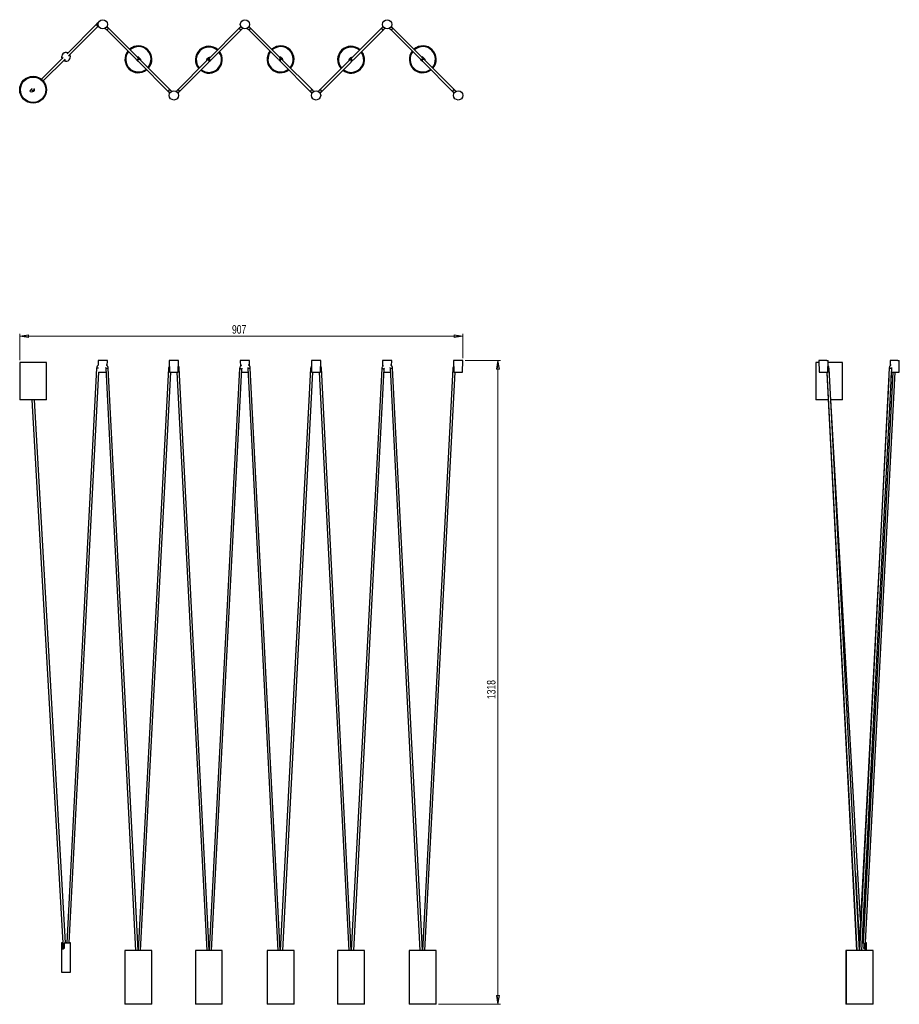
# Model space of a CAD drawing. Header units: millimetres. Extents: x 553 to 913, y 324 to 728.
import ezdxf

# ---------------------------------------------------------------- set-up
doc = ezdxf.new("R2010")
doc.units = ezdxf.units.MM
doc.styles.add('SLDTEXTSTYLE0', font='TXT', dxfattribs={"width": 0.75})
doc.dimstyles.new('SLDDIMSTYLE0', dxfattribs={"dimtxt": 3.5, "dimasz": 3.556, "dimexe": 0, "dimexo": 0.0625, "dimgap": 0.875, "dimtad": 1, "dimdec": 0, "dimlfac": 5, "dimrnd": 1e-09, "dimzin": 12, "dimdsep": 46, "dimtxsty": 'SLDTEXTSTYLE0', "dimblk1": 'CLOSED', "dimblk2": 'CLOSED', "dimsah": 1, "dimcen": 0.09, "dimadec": 0, "dimazin": 3, "dimtfac": 1, "dimtdec": 0, "dimtofl": 0, "dimtmove": 0, "dimatfit": 3, "dimldrblk": 'CLOSED', "dimfxl": 0, "dimfrac": 2, "dimtolj": 1, "dimtzin": 12, "dimarcsym": 0})

# ---------------------------------------------------------------- blocks, each defined once
blk = doc.blocks.new('_Closed')
at = {"color": 0, "linetype": 'ByBlock', "lineweight": -2}
for p, q in [((-1, 0.166667), (0, 0)), ((-1, 0.166667), (-1, -0.166667)), ((0, 0), (-1, -0.166667)), ((0, 0), (-1, 0))]:
    blk.add_line(p, q, dxfattribs=at)
blk = doc.blocks.new('_D')
at = {"color": 7, "linetype": 'Continuous', "lineweight": 0}
for p, q in [((552.61, 588.17), (552.61, 599)), ((552.61, 598), (734.02, 598)), ((734.02, 589), (734.02, 599))]:
    blk.add_line(p, q, dxfattribs=at)
at = {"color": 7, "linetype": 'Continuous', "lineweight": 18, "xscale": 3.556, "yscale": 3.556, "rotation": 180.0000000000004}
blk.add_blockref('_Closed', (552.61, 598, 235.72), dxfattribs=at)
at = {"color": 7, "linetype": 'Continuous', "lineweight": 18, "xscale": 3.556, "yscale": 3.556}
blk.add_blockref('_Closed', (734.02, 598, 235.72), dxfattribs=at)
at = {"color": 7, "linetype": 'Continuous', "lineweight": 18, "insert": (639.5, 602.51), "char_height": 3.5, "attachment_point": 1, "style": 'SLDTEXTSTYLE0'}
blk.add_mtext('907', dxfattribs=at)
blk = doc.blocks.new('_D_1')
at = {"color": 7, "linetype": 'Continuous', "lineweight": 0}
for p, q in [((735.02, 588), (749.38, 588)), ((748.38, 588), (748.38, 324.36)), ((724.1, 324.36), (749.38, 324.36))]:
    blk.add_line(p, q, dxfattribs=at)
at = {"color": 7, "linetype": 'Continuous', "lineweight": 18, "xscale": 3.556, "yscale": 3.556}
for p, rotation in [((748.38, 588, 235.72), 90.00000000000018), ((748.38, 324.36, 235.72), 270.0000000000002)]:
    blk.add_blockref('_Closed', p, dxfattribs=dict(at, rotation=rotation))
at = {"color": 7, "linetype": 'Continuous', "lineweight": 18, "insert": (743.87, 449.35), "char_height": 3.5, "attachment_point": 1, "rotation": 90, "style": 'SLDTEXTSTYLE0'}
blk.add_mtext('1318', dxfattribs=at)

msp = doc.modelspace()

# ---------------------------------------------------------------- linework, layer by layer
at = {"color": 7, "linetype": 'Continuous', "lineweight": 25}
for p, q in [((584.24, 725.91), (571.98, 713.65)), ((584.94, 726.61), (584.24, 725.91)), ((572.6, 712.85), (584.83, 725.08)), ((587.56, 724.07), (587.95, 723.68)), ((587.95, 723.68), (600.22, 711.41)), ((588.66, 724.39), (588.27, 724.78)), ((600.96, 712.09), (588.66, 724.39)), ((642.74, 724.38), (630.26, 711.89)), ((630.99, 711.21), (643.45, 723.67)), ((645.76, 724.07), (646.15, 723.68)), ((646.15, 723.68), (658.42, 711.41)), ((646.86, 724.39), (646.47, 724.78)), ((659.16, 712.09), (646.86, 724.39)), ((700.94, 724.38), (688.46, 711.89)), ((689.19, 711.21), (701.65, 723.67)), ((703.96, 724.07), (704.35, 723.68)), ((704.35, 723.68), (716.62, 711.41)), ((705.06, 724.39), (704.67, 724.78)), ((717.36, 712.09), (705.06, 724.39)), ((572.25, 714.05), (572.25, 714.05)), ((572.25, 714.05), (572.25, 714.05)), ((570.45, 712.12), (561.55, 703.22)), ((562.27, 702.53), (571.16, 711.41)), ((569.91, 711.71), (569.91, 711.71)), ((569.91, 711.71), (569.91, 711.71)), ((570.9, 710.72), (570.9, 710.72)), ((573.24, 713.06), (573.24, 713.06)), ((600.34, 711.33), (600.42, 711.23)), ((600.42, 711.23), (601.03, 710.62)), ((601.86, 711.19), (600.96, 712.09)), ((601.03, 710.62), (601.1, 710.56)), ((601.18, 710.46), (613.64, 698)), ((601.97, 711.57), (601.37, 712.18)), ((614.35, 698.7), (601.86, 711.19)), ((629.36, 710.99), (617.06, 698.69)), ((617.77, 697.99), (630.03, 710.25)), ((629.88, 712.01), (629.27, 711.4)), ((630.26, 711.89), (629.36, 710.99)), ((630.12, 710.37), (630.22, 710.45)), ((630.22, 710.45), (630.83, 711.06)), ((630.83, 711.06), (630.89, 711.13)), ((658.54, 711.33), (658.62, 711.23)), ((658.62, 711.23), (659.23, 710.62)), ((660.06, 711.19), (659.16, 712.09)), ((659.23, 710.62), (659.3, 710.56)), ((659.38, 710.46), (671.84, 698)), ((660.17, 711.57), (659.57, 712.18)), ((672.55, 698.7), (660.06, 711.19)), ((687.56, 710.99), (675.26, 698.69)), ((675.97, 697.99), (688.23, 710.25)), ((688.08, 712.01), (687.47, 711.4)), ((688.46, 711.89), (687.56, 710.99)), ((688.32, 710.37), (688.42, 710.45)), ((688.42, 710.45), (689.03, 711.06)), ((689.03, 711.06), (689.09, 711.13)), ((716.74, 711.33), (716.82, 711.23)), ((716.82, 711.23), (717.43, 710.62)), ((718.26, 711.19), (717.36, 712.09)), ((717.43, 710.62), (717.5, 710.56)), ((717.58, 710.46), (730.04, 698)), ((718.37, 711.57), (717.77, 712.18)), ((730.75, 698.7), (718.26, 711.19)), ((557.74, 699.41), (557.09, 698.76)), ((557.8, 698.05), (558.71, 698.97)), ((617.06, 698.69), (616.65, 698.28)), ((617.36, 697.58), (617.77, 697.99)), ((675.26, 698.69), (674.85, 698.28)), ((675.56, 697.58), (675.97, 697.99)), ((552.61, 587.17), (552.61, 571.97)), ((563.61, 587.17), (552.61, 587.17)), ((563.61, 571.97), (563.61, 587.17)), ((584.1, 584.87), (571.84, 349.46)), ((584.72, 587.99), (584.76, 586.06)), ((588.52, 587.99), (584.72, 587.99)), ((587.81, 584.94), (587.81, 584.93)), ((587.81, 584.93), (600.05, 346.36)), ((588.47, 585.86), (588.52, 587.99)), ((601.05, 346.37), (588.81, 584.96)), ((613.82, 588), (613.92, 583.2)), ((617.62, 588), (613.82, 588)), ((617.52, 583.2), (617.62, 588)), ((630.16, 346.34), (617.91, 584.94)), ((642.92, 587.99), (642.97, 585.6)), ((646.72, 587.99), (642.92, 587.99)), ((646.01, 584.94), (646.01, 584.93)), ((646.01, 584.93), (658.25, 346.36)), ((646.67, 585.86), (646.72, 587.99)), ((659.25, 346.37), (647.01, 584.96)), ((672.02, 588), (672.12, 583.2)), ((675.82, 588), (672.02, 588)), ((675.72, 583.2), (675.82, 588)), ((688.36, 346.34), (676.11, 584.94)), ((701.12, 587.99), (701.17, 585.6)), ((704.92, 587.99), (701.12, 587.99)), ((704.21, 584.94), (704.21, 584.93)), ((704.21, 584.93), (716.45, 346.36)), ((704.87, 585.86), (704.92, 587.99)), ((717.45, 346.37), (705.21, 584.96)), ((730.22, 588), (730.32, 583.2)), ((734.02, 588), (730.22, 588)), ((733.92, 583.2), (734.02, 588)), ((878.47, 587.17), (878.47, 571.97)), ((879.78, 587.17), (878.47, 587.17)), ((879.77, 588), (879.87, 583.2)), ((883.01, 588), (879.77, 588)), ((883.01, 588), (883.57, 588)), ((883.47, 583.2), (883.57, 588)), ((887.15, 587.17), (883.55, 587.17)), ((883.99, 582.89), (883.88, 584.94)), ((889.47, 587.17), (887.15, 587.17)), ((889.47, 571.97), (889.47, 587.17)), ((908.58, 584.96), (896.33, 346.37)), ((897.33, 346.36), (909.58, 584.93)), ((908.86, 587.99), (908.91, 585.85)), ((912.11, 587.99), (908.86, 587.99)), ((909.58, 584.93), (909.58, 584.94)), ((912.11, 587.99), (912.66, 587.99)), ((912.56, 583.19), (912.66, 587.99)), ((572.84, 349.46), (585.01, 583.19)), ((584.91, 583.19), (587.9, 583.19)), ((613.49, 584.72), (601.05, 346.36)), ((602.06, 346.36), (614.42, 583.2)), ((613.92, 583.2), (617.52, 583.2)), ((617, 583.2), (629.16, 346.34)), ((642.6, 584.7), (630.16, 346.36)), ((631.16, 346.34), (643.6, 584.59)), ((643.52, 583.19), (646.1, 583.19)), ((671.69, 584.72), (659.25, 346.36)), ((660.26, 346.36), (672.62, 583.2)), ((672.12, 583.2), (675.72, 583.2)), ((675.2, 583.2), (687.36, 346.34)), ((700.8, 584.7), (688.36, 346.36)), ((689.36, 346.34), (701.8, 584.59)), ((701.72, 583.19), (704.3, 583.19)), ((729.89, 584.72), (717.45, 346.36)), ((718.46, 346.36), (730.82, 583.2)), ((730.32, 583.2), (733.92, 583.2)), ((879.87, 583.2), (882.94, 583.2)), ((882.94, 583.2), (883.47, 583.2)), ((882.97, 583.2), (895.33, 346.36)), ((882.99, 582.83), (895.13, 346.36)), ((896.33, 346.36), (883.89, 584.72)), ((910.01, 583.19), (897.84, 349.46)), ((898.72, 347.13), (911.01, 583.19)), ((909.36, 580.63), (909.49, 583.19)), ((909.49, 583.19), (912.04, 583.19)), ((912.04, 583.19), (912.56, 583.19)), ((908.36, 580.68), (896.23, 348.3)), ((563.61, 571.97), (552.61, 571.97)), ((557.62, 571.97), (570.44, 347.13)), ((571.31, 349.46), (558.62, 571.97)), ((883.55, 571.97), (878.47, 571.97)), ((887.15, 571.97), (884.55, 571.97)), ((896.78, 358.79), (884.63, 571.97)), ((889.47, 571.97), (887.15, 571.97)), ((894.67, 378.15), (896.3, 349.61)), ((569.77, 349.46), (569.77, 337.46)), ((569.91, 349.37), (569.91, 349.46)), ((569.91, 349.37), (569.91, 347.66)), ((570.9, 349.46), (570.9, 349.37)), ((570.9, 347.66), (570.9, 349.37)), ((573.37, 337.46), (573.37, 349.46)), ((896.17, 349.46), (896.29, 349.46)), ((896.29, 349.46), (896.17, 349.46)), ((898.1, 349.37), (898.11, 349.46)), ((898.1, 349.37), (898.11, 347.66)), ((899.09, 349.46), (899.09, 349.37)), ((899.1, 347.66), (899.09, 349.37)), ((899.23, 346.36), (899.23, 349.46)), ((595.7, 346.36), (595.7, 324.36)), ((606.7, 346.36), (595.7, 346.36)), ((606.7, 324.36), (606.7, 346.36)), ((624.55, 346.34), (624.55, 324.34)), ((626.16, 346.34), (624.55, 346.34)), ((635.55, 346.34), (626.16, 346.34)), ((635.55, 324.34), (635.55, 346.34)), ((653.9, 346.36), (653.9, 324.36)), ((664.9, 346.36), (653.9, 346.36)), ((664.9, 324.36), (664.9, 346.36)), ((682.75, 346.34), (682.75, 324.34)), ((684.36, 346.34), (682.75, 346.34)), ((693.75, 346.34), (684.36, 346.34)), ((693.75, 324.34), (693.75, 346.34)), ((712.1, 346.36), (712.1, 324.36)), ((723.1, 346.36), (712.1, 346.36)), ((723.1, 324.36), (723.1, 346.36)), ((890.77, 346.34), (890.77, 324.34)), ((890.94, 346.34), (890.77, 346.34)), ((890.94, 346.36), (890.94, 324.36)), ((901.94, 346.36), (890.94, 346.36)), ((901.94, 324.36), (901.94, 346.36)), ((606.7, 324.36), (595.7, 324.36)), ((626.16, 324.34), (624.55, 324.34)), ((635.55, 324.34), (626.16, 324.34)), ((664.9, 324.36), (653.9, 324.36)), ((684.36, 324.34), (682.75, 324.34)), ((693.75, 324.34), (684.36, 324.34)), ((723.1, 324.36), (712.1, 324.36)), ((901.77, 324.34), (890.77, 324.34)), ((901.94, 324.36), (890.94, 324.36)), ((901.77, 324.34), (901.77, 324.36))]:
    msp.add_line(p, q, dxfattribs=at)
at = {"color": 8, "linetype": 'Continuous', "lineweight": 25}
for p, q in [((569.91, 347.66), (570.41, 347.66)), ((898.75, 347.66), (899.1, 347.66))]:
    msp.add_line(p, q, dxfattribs=at)
at = {"color": 7, "linetype": 'Continuous', "lineweight": 25, "flags": 128}
for points in [[(558.37, 699.47), (558.46, 699.42), (558.6, 699.27)], [(570.3, 349.46), (570.17, 349.46), (569.97, 349.46), (569.83, 349.46), (569.78, 349.46), (569.8, 349.46), (569.91, 349.46)], [(570.9, 349.46), (571.26, 349.46), (571.65, 349.46), (572.02, 349.46), (572.38, 349.46), (572.7, 349.46), (572.98, 349.46), (573.18, 349.46), (573.32, 349.46), (573.37, 349.46), (573.35, 349.46), (573.24, 349.46)], [(571.84, 349.46), (571.5, 349.46), (571.31, 349.46)], [(897.49, 349.46), (897.74, 349.46), (898.11, 349.46)], [(897.84, 349.46), (897.5, 349.46), (897.49, 349.46)], [(899.09, 349.46), (899.2, 349.46), (899.23, 349.46), (899.17, 349.46), (899.04, 349.46), (898.84, 349.46)], [(569.77, 337.46), (569.78, 337.46), (569.84, 337.46), (569.97, 337.46), (570.18, 337.46), (570.43, 337.46), (570.74, 337.46), (571.08, 337.46), (571.43, 337.46), (571.8, 337.46), (572.15, 337.46), (572.48, 337.46), (572.78, 337.46), (573.02, 337.46), (573.21, 337.46), (573.32, 337.46), (573.37, 337.46), (573.37, 337.46)]]:
    msp.add_lwpolyline(points, dxfattribs=at)
at = {"color": 8, "linetype": 'Continuous', "lineweight": 25, "flags": 128}
for points in [[(587.95, 584.94), (587.85, 584.94), (587.81, 584.94), (587.81, 584.94)], [(617.77, 584.93), (617.6, 584.93), (617.55, 584.93)], [(646.15, 584.94), (646.05, 584.94), (646.01, 584.94), (646.01, 584.94)], [(675.97, 584.93), (675.8, 584.93), (675.75, 584.93)], [(704.35, 584.94), (704.25, 584.94), (704.21, 584.94), (704.21, 584.94)], [(909.58, 584.94), (909.58, 584.94), (909.54, 584.94), (909.43, 584.94)]]:
    msp.add_lwpolyline(points, dxfattribs=at)
at = {"color": 7, "linetype": 'Continuous', "lineweight": 25}
for centre, radius in [((586.62, 725.72), 1.9), ((644.82, 725.72), 1.9), ((703.02, 725.72), 1.9), ((558.11, 698.93), 5.5), ((558.11, 698.93), 5.2), ((557.44, 698.4), 0.5), ((615.72, 696.62), 1.9), ((673.92, 696.62), 1.9), ((732.12, 696.62), 1.9)]:
    msp.add_circle(centre, radius, dxfattribs=at)
at = {"color": 8, "linetype": 'Continuous', "lineweight": 25}
for centre, radius, start, end in [((584.6, 725.56), 0.5, 135.1463, 296.244), ((584.39, 580.7), 4.18, 83.2598, 93.9459)]:
    msp.add_arc(centre, radius, start, end, dxfattribs=at)
at = {"color": 7, "linetype": 'Continuous', "lineweight": 25}
for centre, radius, start, end in [((571.57, 712.39), 1.8, 67.8514, 202.1486), ((571.57, 712.39), 1.8, 64.4705, 205.5295), ((601.2, 711.4), 5.5, 142.0898, 307.9102), ((601.2, 711.4), 5.2, 142.5011, 307.4989), ((601.2, 711.4), 5.18, 142.5302, 225), ((601.2, 711.4), 5.5, 318.3476, 131.6524), ((601.2, 711.4), 5.2, 318.541, 131.459), ((601.2, 711.4), 5.18, 318.5547, 131.4453), ((630.05, 711.23), 5.5, 48.3476, 221.6524), ((630.05, 711.23), 5.2, 48.541, 221.459), ((630.05, 711.23), 5.18, 48.5547, 221.4453), ((630.05, 711.23), 5.5, 232.0898, 37.9102), ((630.05, 711.23), 5.2, 232.5011, 37.4989), ((630.05, 711.23), 5.18, 315, 37.4698), ((659.4, 711.4), 5.5, 142.0898, 307.9102), ((659.4, 711.4), 5.2, 142.5011, 307.4989), ((659.4, 711.4), 5.18, 142.5302, 225), ((659.4, 711.4), 5.5, 318.3476, 131.6524), ((659.4, 711.4), 5.2, 318.541, 131.459), ((659.4, 711.4), 5.18, 318.5547, 131.4453), ((688.25, 711.23), 5.5, 48.3476, 221.6524), ((688.25, 711.23), 5.2, 48.541, 221.459), ((688.25, 711.23), 5.18, 48.5547, 221.4453), ((688.25, 711.23), 5.5, 232.0898, 37.9102), ((688.25, 711.23), 5.2, 232.5011, 37.4989), ((688.25, 711.23), 5.18, 315, 37.4698), ((717.6, 711.4), 5.5, 142.0898, 307.9102), ((717.6, 711.4), 5.2, 142.5011, 307.4989), ((717.6, 711.4), 5.18, 142.5302, 225), ((717.6, 711.4), 5.5, 318.3476, 131.6524), ((717.6, 711.4), 5.2, 318.541, 131.459), ((717.6, 711.4), 5.18, 318.5547, 131.4453), ((571.57, 712.39), 1.8, 247.8514, 22.1486), ((600.89, 711.7), 0.67, 45, 106.3572), ((601.51, 710.84), 0.5, 135, 211.9163), ((601.51, 710.84), 0.5, 45, 135), ((601.5, 711.09), 0.67, 343.6428, 45), ((629.74, 710.92), 0.67, 135, 196.3572), ((630.35, 711.53), 0.67, 73.6428, 135), ((630.61, 711.54), 0.5, 135, 225), ((630.61, 711.54), 0.5, 225, 301.9173), ((659.09, 711.7), 0.67, 45, 106.3572), ((659.71, 710.84), 0.5, 135, 211.9164), ((659.71, 710.84), 0.5, 45, 135), ((659.7, 711.09), 0.67, 343.6428, 45), ((687.94, 710.92), 0.67, 135, 196.3572), ((688.55, 711.53), 0.67, 73.6428, 135), ((688.81, 711.54), 0.5, 135, 225), ((688.81, 711.54), 0.5, 225, 301.9196), ((717.29, 711.7), 0.67, 45, 106.3572), ((717.91, 710.84), 0.5, 135, 211.917), ((717.91, 710.84), 0.5, 45, 135), ((717.9, 711.09), 0.67, 343.6428, 45), ((601.2, 711.4), 5.18, 225, 307.4698), ((630.05, 711.23), 5.18, 232.5302, 315), ((659.4, 711.4), 5.18, 225, 307.4698), ((688.25, 711.23), 5.18, 232.5302, 315), ((717.6, 711.4), 5.18, 225, 307.4698), ((558.11, 698.93), 0.6, 266.1618, 35.3266)]:
    msp.add_arc(centre, radius, start, end, dxfattribs=at)
for centre, major_axis, ratio, start_param, end_param in [((600.6, 711.74), (0.354, -0.354), 0.999948, 4.970799, 6.283185), ((600.6, 711.74), (0.354, -0.354), 0.999948, 0, 1.570796), ((629.71, 710.63), (0.354, 0.354), 0.999948, 0, 1.570796), ((629.71, 710.63), (0.354, 0.354), 0.999948, 4.970784, 6.283185), ((658.8, 711.74), (0.354, -0.354), 0.999948, 4.970715, 6.283185), ((658.8, 711.74), (0.354, -0.354), 0.999948, 0, 1.570796), ((687.91, 710.63), (0.354, 0.354), 0.999948, 0, 1.570796), ((687.91, 710.63), (0.354, 0.354), 0.999948, 4.970802, 6.283185), ((717, 711.74), (0.354, -0.354), 0.999948, 4.970802, 6.283185), ((717, 711.74), (0.354, -0.354), 0.999948, 0, 1.570796), ((588.31, 584.94), (0.5, 0.013), 0.025528, 2.355537, 3.14225), ((617.41, 584.93), (0.5, 0.013), 0.025528, 4.998495, 5.49713), ((646.51, 584.94), (0.5, 0.013), 0.025528, 2.355537, 3.14225), ((675.61, 584.93), (0.5, 0.013), 0.025528, 4.998495, 5.49713), ((704.71, 584.94), (0.5, 0.013), 0.025528, 2.355537, 3.14225), ((909.08, 584.94), (0.5, -0.013), 0.025528, 6.282528, 7.069241)]:
    msp.add_ellipse(centre, major_axis=major_axis, ratio=ratio, start_param=start_param, end_param=end_param, dxfattribs=at)
for points, knots in [([(587.95, 723.68), (587.96, 723.68), (588, 723.63), (588.11, 723.57), (588.28, 723.53), (588.45, 723.55), (588.6, 723.62), (588.72, 723.74), (588.8, 723.9), (588.82, 724.07), (588.78, 724.24), (588.71, 724.34), (588.66, 724.39), (588.66, 724.39)], [0, 0, 0, 0, 0.004746, 0.125307, 0.232797, 0.340231, 0.447617, 0.554971, 0.662314, 0.769667, 0.877052, 0.995254, 1, 1, 1, 1]), ([(642.74, 724.38), (642.74, 724.38), (642.7, 724.33), (642.64, 724.24), (642.59, 724.08), (642.6, 723.9), (642.67, 723.75), (642.79, 723.62), (642.94, 723.54), (643.11, 723.52), (643.27, 723.55), (643.39, 723.61), (643.44, 723.66), (643.45, 723.67), (643.45, 723.67)], [0, 0, 0, 0, 0.003418, 0.111115, 0.218816, 0.326393, 0.433718, 0.540812, 0.647796, 0.754841, 0.862353, 0.96986, 0.996582, 1, 1, 1, 1]), ([(643.19, 724.82), (643.12, 724.76), (642.98, 724.61), (642.81, 724.45), (642.76, 724.4), (642.74, 724.37)], [0, 0, 0, 0, 0.288552, 0.644154, 1, 1, 1, 1]), ([(643.44, 723.66), (643.47, 723.69), (643.52, 723.74), (643.68, 723.9), (643.82, 724.04), (643.88, 724.09)], [0, 0, 0, 0, 0.366054, 0.731858, 1, 1, 1, 1]), ([(646.15, 723.68), (646.16, 723.68), (646.2, 723.63), (646.31, 723.57), (646.48, 723.53), (646.65, 723.55), (646.8, 723.62), (646.92, 723.74), (647, 723.9), (647.02, 724.07), (646.98, 724.24), (646.91, 724.34), (646.86, 724.39), (646.86, 724.39)], [0, 0, 0, 0, 0.004746, 0.125307, 0.232797, 0.340231, 0.447617, 0.554971, 0.662314, 0.769667, 0.877052, 0.995254, 1, 1, 1, 1]), ([(700.94, 724.38), (700.94, 724.38), (700.9, 724.33), (700.84, 724.24), (700.79, 724.08), (700.8, 723.9), (700.87, 723.75), (700.99, 723.62), (701.14, 723.54), (701.31, 723.52), (701.47, 723.55), (701.59, 723.61), (701.64, 723.66), (701.65, 723.67), (701.65, 723.67)], [0, 0, 0, 0, 0.003418, 0.111115, 0.218816, 0.326393, 0.433718, 0.540812, 0.647796, 0.754841, 0.862353, 0.96986, 0.996582, 1, 1, 1, 1]), ([(701.39, 724.82), (701.32, 724.76), (701.18, 724.61), (701.01, 724.45), (700.96, 724.4), (700.94, 724.37)], [0, 0, 0, 0, 0.288552, 0.644154, 1, 1, 1, 1]), ([(701.64, 723.66), (701.67, 723.69), (701.72, 723.74), (701.88, 723.9), (702.02, 724.04), (702.08, 724.09)], [0, 0, 0, 0, 0.366054, 0.731858, 1, 1, 1, 1]), ([(704.35, 723.68), (704.36, 723.68), (704.4, 723.63), (704.51, 723.57), (704.68, 723.53), (704.85, 723.55), (705, 723.62), (705.12, 723.74), (705.2, 723.9), (705.22, 724.07), (705.18, 724.24), (705.11, 724.34), (705.06, 724.39), (705.06, 724.39)], [0, 0, 0, 0, 0.004746, 0.125307, 0.232797, 0.340231, 0.447617, 0.554971, 0.662314, 0.769667, 0.877052, 0.995254, 1, 1, 1, 1]), ([(572.09, 713.75), (572.09, 713.78), (572.12, 713.89), (572.2, 713.98), (572.25, 714.05)], [0, 0, 0, 0, 0.236574, 1, 1, 1, 1]), ([(572.25, 714.05), (572.26, 714.05), (572.27, 714.05), (572.32, 714.02), (572.34, 714.01)], [0, 0, 0, 0, 0.6345661, 1, 1, 1, 1]), ([(569.91, 711.71), (569.97, 711.76), (570.06, 711.84), (570.17, 711.86), (570.2, 711.87)], [0, 0, 0, 0, 0.730855, 1, 1, 1, 1]), ([(569.95, 711.62), (569.94, 711.62), (569.92, 711.68), (569.91, 711.7), (569.91, 711.71), (569.91, 711.71)], [0, 0, 0, 0, 0.1252238, 0.798186, 1, 1, 1, 1]), ([(570.9, 710.72), (570.9, 710.72), (570.89, 710.72), (570.85, 710.74), (570.75, 710.78), (570.65, 710.84), (570.61, 710.87)], [0, 0, 0, 0, 0.085403, 0.406741, 0.734628, 1, 1, 1, 1]), ([(571.1, 711.36), (571.11, 711.34), (571.13, 711.25), (571.09, 711.06), (571.02, 710.86), (570.93, 710.76), (570.9, 710.72)], [0, 0, 0, 0, 0.073107, 0.407353, 0.778005, 1, 1, 1, 1]), ([(573.24, 713.06), (573.21, 713.04), (573.1, 712.95), (572.88, 712.85), (572.69, 712.85), (572.6, 712.85)], [0, 0, 0, 0, 0.184269, 0.598043, 1, 1, 1, 1]), ([(573.09, 713.35), (573.11, 713.33), (573.16, 713.25), (573.21, 713.15), (573.24, 713.07), (573.24, 713.07), (573.24, 713.06)], [0, 0, 0, 0, 0.109148, 0.459078, 0.817614, 1, 1, 1, 1]), ([(614.35, 698.7), (614.34, 698.71), (614.3, 698.75), (614.21, 698.81), (614.04, 698.86), (613.87, 698.84), (613.72, 698.77), (613.59, 698.66), (613.51, 698.51), (613.48, 698.34), (613.52, 698.17), (613.58, 698.06), (613.63, 698.01), (613.64, 698), (613.64, 698)], [0, 0, 0, 0, 0.003418, 0.111115, 0.218816, 0.326393, 0.433718, 0.540812, 0.647796, 0.754841, 0.862353, 0.96986, 0.996582, 1, 1, 1, 1]), ([(613.63, 698), (613.66, 697.98), (613.71, 697.93), (613.87, 697.76), (614.02, 697.62), (614.09, 697.55)], [0, 0, 0, 0, 0.35367, 0.707098, 1, 1, 1, 1]), ([(614.8, 698.25), (614.73, 698.32), (614.58, 698.47), (614.42, 698.63), (614.36, 698.68), (614.34, 698.71)], [0, 0, 0, 0, 0.300337, 0.650049, 1, 1, 1, 1]), ([(617.77, 697.99), (617.77, 697.99), (617.81, 698.03), (617.88, 698.14), (617.92, 698.31), (617.9, 698.48), (617.83, 698.64), (617.71, 698.76), (617.55, 698.83), (617.38, 698.85), (617.21, 698.81), (617.11, 698.74), (617.06, 698.69), (617.06, 698.69)], [0, 0, 0, 0, 0.004746, 0.125307, 0.232797, 0.340231, 0.447617, 0.554971, 0.662314, 0.769667, 0.877052, 0.995254, 1, 1, 1, 1]), ([(672.55, 698.7), (672.54, 698.71), (672.5, 698.75), (672.41, 698.81), (672.24, 698.86), (672.07, 698.84), (671.92, 698.77), (671.79, 698.66), (671.71, 698.51), (671.68, 698.34), (671.72, 698.17), (671.78, 698.06), (671.83, 698.01), (671.84, 698), (671.84, 698)], [0, 0, 0, 0, 0.003418, 0.111115, 0.218816, 0.326393, 0.433718, 0.540812, 0.647796, 0.754841, 0.862353, 0.96986, 0.996582, 1, 1, 1, 1]), ([(671.83, 698), (671.86, 697.98), (671.91, 697.93), (672.07, 697.76), (672.22, 697.62), (672.29, 697.55)], [0, 0, 0, 0, 0.35367, 0.707098, 1, 1, 1, 1]), ([(673, 698.25), (672.93, 698.32), (672.78, 698.47), (672.62, 698.63), (672.56, 698.68), (672.54, 698.71)], [0, 0, 0, 0, 0.300337, 0.650049, 1, 1, 1, 1]), ([(675.97, 697.99), (675.97, 697.99), (676.01, 698.03), (676.08, 698.14), (676.12, 698.31), (676.1, 698.48), (676.03, 698.64), (675.91, 698.76), (675.75, 698.83), (675.58, 698.85), (675.41, 698.81), (675.31, 698.74), (675.26, 698.69), (675.26, 698.69)], [0, 0, 0, 0, 0.004746, 0.125307, 0.232797, 0.340231, 0.447617, 0.554971, 0.662314, 0.769667, 0.877052, 0.995254, 1, 1, 1, 1]), ([(730.75, 698.7), (730.74, 698.71), (730.7, 698.75), (730.61, 698.81), (730.44, 698.86), (730.27, 698.84), (730.12, 698.77), (729.99, 698.66), (729.91, 698.51), (729.88, 698.34), (729.92, 698.17), (729.98, 698.06), (730.03, 698.01), (730.04, 698), (730.04, 698)], [0, 0, 0, 0, 0.003418, 0.111115, 0.218816, 0.326393, 0.433718, 0.540812, 0.647796, 0.754841, 0.862353, 0.96986, 0.996582, 1, 1, 1, 1]), ([(730.03, 698), (730.06, 697.98), (730.11, 697.93), (730.27, 697.76), (730.42, 697.62), (730.49, 697.55)], [0, 0, 0, 0, 0.35367, 0.707098, 1, 1, 1, 1]), ([(731.2, 698.25), (731.13, 698.32), (730.98, 698.47), (730.82, 698.63), (730.76, 698.68), (730.74, 698.71)], [0, 0, 0, 0, 0.300337, 0.650049, 1, 1, 1, 1]), ([(584.76, 586.1), (584.72, 586.08), (584.62, 586.02), (584.46, 585.87), (584.31, 585.64), (584.19, 585.38), (584.12, 585.12), (584.1, 584.94), (584.1, 584.87)], [0, 0, 0, 0, 0.0842635, 0.2694832, 0.4608254, 0.6581223, 0.8593424, 1, 1, 1, 1]), ([(587.73, 585.19), (587.73, 585.19), (587.74, 585.19), (587.76, 585.15), (587.79, 585.09), (587.81, 585.01), (587.81, 584.96), (587.81, 584.94)], [0, 0, 0, 0, 0.226927, 0.436213, 0.647412, 0.857179, 1, 1, 1, 1]), ([(587.95, 584.94), (587.96, 584.94), (588, 584.95), (588.11, 584.95), (588.28, 584.96), (588.45, 584.96), (588.6, 584.96), (588.72, 584.96), (588.8, 584.96), (588.8, 584.96), (588.8, 584.96)], [0, 0, 0, 0, 0.006331, 0.167149, 0.310531, 0.453838, 0.597083, 0.740284, 0.883469, 1, 1, 1, 1]), ([(588.81, 584.94), (588.81, 585), (588.8, 585.15), (588.75, 585.39), (588.64, 585.64), (588.49, 585.85), (588.31, 586.01), (588.14, 586.11), (588.03, 586.14), (587.99, 586.15)], [0, 0, 0, 0, 0.101307, 0.275812, 0.453563, 0.614464, 0.770099, 0.920756, 1, 1, 1, 1]), ([(613.87, 585.63), (613.79, 585.51), (613.6, 585.25), (613.53, 584.9), (613.49, 584.7)], [0, 0, 0, 0, 0.423313, 1, 1, 1, 1]), ([(617.91, 584.93), (617.91, 584.98), (617.91, 585.13), (617.85, 585.37), (617.74, 585.62), (617.65, 585.78), (617.58, 585.84), (617.57, 585.85)], [0, 0, 0, 0, 0.161009, 0.438352, 0.720855, 0.976577, 1, 1, 1, 1]), ([(617.77, 584.93), (617.77, 584.93), (617.81, 584.93), (617.88, 584.93), (617.92, 584.94), (617.91, 584.94), (617.91, 584.94)], [0, 0, 0, 0, 0.0190113, 0.5019382, 0.9325075, 1, 1, 1, 1]), ([(643.37, 586), (643.37, 586), (643.24, 585.94), (643.01, 585.7), (642.72, 585.26), (642.64, 584.88), (642.6, 584.68)], [0, 0, 0, 0, 0.002057, 0.305441, 0.641245, 1, 1, 1, 1]), ([(643.6, 584.59), (643.61, 584.65), (643.63, 584.79), (643.69, 584.9), (643.72, 584.96)], [0, 0, 0, 0, 0.407101, 1, 1, 1, 1]), ([(645.93, 585.19), (645.93, 585.19), (645.94, 585.19), (645.96, 585.15), (645.99, 585.09), (646.01, 585.01), (646.01, 584.96), (646.01, 584.94)], [0, 0, 0, 0, 0.226927, 0.436213, 0.647412, 0.857179, 1, 1, 1, 1]), ([(646.15, 584.94), (646.16, 584.94), (646.2, 584.95), (646.31, 584.95), (646.48, 584.96), (646.65, 584.96), (646.8, 584.96), (646.92, 584.96), (647, 584.96), (647, 584.96), (647, 584.96)], [0, 0, 0, 0, 0.0063309, 0.1671487, 0.310531, 0.4538384, 0.5970826, 0.7402837, 0.8834692, 1, 1, 1, 1]), ([(647.01, 584.94), (647.01, 585), (647, 585.15), (646.95, 585.39), (646.84, 585.64), (646.69, 585.85), (646.51, 586.01), (646.34, 586.11), (646.23, 586.14), (646.19, 586.15)], [0, 0, 0, 0, 0.101307, 0.275812, 0.453563, 0.614464, 0.770099, 0.920756, 1, 1, 1, 1]), ([(672.07, 585.63), (671.99, 585.51), (671.8, 585.25), (671.73, 584.9), (671.69, 584.7)], [0, 0, 0, 0, 0.4233129, 1, 1, 1, 1]), ([(676.11, 584.93), (676.11, 584.98), (676.11, 585.13), (676.05, 585.37), (675.94, 585.62), (675.85, 585.78), (675.78, 585.84), (675.77, 585.85)], [0, 0, 0, 0, 0.161009, 0.438352, 0.720855, 0.976577, 1, 1, 1, 1]), ([(675.97, 584.93), (675.97, 584.93), (676.01, 584.93), (676.08, 584.93), (676.12, 584.94), (676.11, 584.94), (676.11, 584.94)], [0, 0, 0, 0, 0.019011, 0.501938, 0.932507, 1, 1, 1, 1]), ([(701.57, 586), (701.57, 586), (701.44, 585.94), (701.21, 585.7), (700.92, 585.26), (700.84, 584.88), (700.8, 584.68)], [0, 0, 0, 0, 0.002057, 0.305441, 0.641245, 1, 1, 1, 1]), ([(701.8, 584.59), (701.81, 584.65), (701.83, 584.79), (701.89, 584.9), (701.92, 584.96)], [0, 0, 0, 0, 0.407101, 1, 1, 1, 1]), ([(704.13, 585.19), (704.13, 585.19), (704.14, 585.19), (704.16, 585.15), (704.19, 585.09), (704.21, 585.01), (704.21, 584.96), (704.21, 584.94)], [0, 0, 0, 0, 0.226927, 0.436213, 0.647412, 0.857179, 1, 1, 1, 1]), ([(704.35, 584.94), (704.36, 584.94), (704.4, 584.95), (704.51, 584.95), (704.68, 584.96), (704.85, 584.96), (705, 584.96), (705.12, 584.96), (705.2, 584.96), (705.2, 584.96), (705.2, 584.96)], [0, 0, 0, 0, 0.0063309, 0.1671487, 0.310531, 0.4538384, 0.5970826, 0.7402837, 0.8834692, 1, 1, 1, 1]), ([(705.21, 584.94), (705.21, 585), (705.2, 585.15), (705.15, 585.39), (705.04, 585.64), (704.89, 585.85), (704.71, 586.01), (704.54, 586.11), (704.43, 586.14), (704.39, 586.15)], [0, 0, 0, 0, 0.101307, 0.275812, 0.453563, 0.614464, 0.770099, 0.920756, 1, 1, 1, 1]), ([(730.27, 585.63), (730.19, 585.51), (730, 585.25), (729.93, 584.9), (729.89, 584.7)], [0, 0, 0, 0, 0.4233129, 1, 1, 1, 1]), ([(883.88, 584.93), (883.88, 584.98), (883.87, 585.13), (883.82, 585.37), (883.71, 585.62), (883.61, 585.79), (883.53, 585.85), (883.52, 585.86)], [0, 0, 0, 0, 0.156705, 0.426633, 0.701583, 0.950469, 1, 1, 1, 1]), ([(883.89, 584.7), (883.87, 584.83), (883.81, 585.12), (883.68, 585.45), (883.55, 585.59), (883.52, 585.62)], [0, 0, 0, 0, 0.389057, 0.860037, 1, 1, 1, 1]), ([(909.39, 586.15), (909.32, 586.13), (909.18, 586.08), (908.99, 585.95), (908.83, 585.77), (908.7, 585.55), (908.61, 585.3), (908.58, 585.09), (908.58, 584.97), (908.58, 584.94)], [0, 0, 0, 0, 0.145251, 0.296735, 0.451799, 0.612821, 0.779593, 0.950124, 1, 1, 1, 1]), ([(908.58, 584.96), (908.58, 584.96), (908.59, 584.96), (908.66, 584.96), (908.78, 584.96), (908.94, 584.96), (909.11, 584.96), (909.28, 584.95), (909.38, 584.95), (909.43, 584.94), (909.43, 584.94)], [0, 0, 0, 0, 0.119959, 0.263198, 0.406393, 0.549573, 0.692768, 0.836005, 0.993669, 1, 1, 1, 1]), ([(909.58, 584.94), (909.58, 584.96), (909.58, 585.01), (909.59, 585.09), (909.62, 585.15), (909.65, 585.19), (909.65, 585.19), (909.65, 585.19)], [0, 0, 0, 0, 0.137554, 0.355031, 0.573662, 0.794198, 1, 1, 1, 1]), ([(613.5, 584.72), (613.5, 584.72), (613.49, 584.71), (613.52, 584.7), (613.58, 584.68), (613.63, 584.67), (613.64, 584.67), (613.64, 584.67)], [0, 0, 0, 0, 0.030105, 0.455444, 0.880759, 0.986478, 1, 1, 1, 1]), ([(613.89, 584.63), (613.86, 584.63), (613.79, 584.64), (613.7, 584.65), (613.65, 584.66), (613.64, 584.67), (613.64, 584.67)], [0, 0, 0, 0, 0.249924, 0.835449, 0.981431, 1, 1, 1, 1]), ([(642.61, 584.7), (642.61, 584.7), (642.61, 584.71), (642.67, 584.72), (642.79, 584.72), (642.94, 584.71), (643.11, 584.7), (643.27, 584.68), (643.39, 584.66), (643.44, 584.65), (643.45, 584.65), (643.45, 584.65)], [0, 0, 0, 0, 0.101249, 0.244446, 0.387334, 0.530076, 0.6729, 0.816347, 0.959786, 0.99544, 1, 1, 1, 1]), ([(643.59, 584.59), (643.59, 584.6), (643.6, 584.6), (643.57, 584.62), (643.51, 584.63), (643.46, 584.64), (643.45, 584.65), (643.45, 584.65)], [0, 0, 0, 0, 0.021505, 0.449414, 0.879213, 0.98637, 1, 1, 1, 1]), ([(671.7, 584.72), (671.7, 584.72), (671.69, 584.71), (671.72, 584.7), (671.78, 584.68), (671.83, 584.67), (671.84, 584.67), (671.84, 584.67)], [0, 0, 0, 0, 0.030105, 0.455444, 0.880759, 0.986478, 1, 1, 1, 1]), ([(672.09, 584.63), (672.06, 584.63), (671.99, 584.64), (671.9, 584.65), (671.85, 584.66), (671.84, 584.67), (671.84, 584.67)], [0, 0, 0, 0, 0.249924, 0.835449, 0.981431, 1, 1, 1, 1]), ([(700.81, 584.7), (700.81, 584.7), (700.81, 584.71), (700.87, 584.72), (700.99, 584.72), (701.14, 584.71), (701.31, 584.7), (701.47, 584.68), (701.59, 584.66), (701.64, 584.65), (701.65, 584.65), (701.65, 584.65)], [0, 0, 0, 0, 0.101249, 0.244446, 0.387334, 0.530076, 0.6729, 0.816347, 0.959786, 0.99544, 1, 1, 1, 1]), ([(701.79, 584.59), (701.79, 584.6), (701.8, 584.6), (701.77, 584.62), (701.71, 584.63), (701.66, 584.64), (701.65, 584.65), (701.65, 584.65)], [0, 0, 0, 0, 0.021505, 0.449414, 0.879213, 0.98637, 1, 1, 1, 1]), ([(729.9, 584.72), (729.9, 584.72), (729.89, 584.71), (729.92, 584.7), (729.98, 584.68), (730.03, 584.67), (730.04, 584.67), (730.04, 584.67)], [0, 0, 0, 0, 0.030105, 0.455444, 0.880759, 0.986478, 1, 1, 1, 1]), ([(730.29, 584.63), (730.26, 584.63), (730.19, 584.64), (730.1, 584.65), (730.05, 584.66), (730.04, 584.67), (730.04, 584.67)], [0, 0, 0, 0, 0.249924, 0.835449, 0.981431, 1, 1, 1, 1]), ([(883.75, 584.67), (883.74, 584.67), (883.7, 584.66), (883.62, 584.64), (883.53, 584.63), (883.5, 584.63)], [0, 0, 0, 0, 0.018595, 0.604874, 1, 1, 1, 1]), ([(883.75, 584.67), (883.75, 584.67), (883.79, 584.67), (883.85, 584.69), (883.89, 584.71), (883.89, 584.71), (883.88, 584.72)], [0, 0, 0, 0, 0.013524, 0.439644, 0.86578, 1, 1, 1, 1]), ([(569.91, 349.46), (569.97, 349.46), (570.09, 349.46), (570.24, 349.46), (570.3, 349.46)], [0, 0, 0, 0, 0.557455, 1, 1, 1, 1]), ([(570.9, 347.66), (570.9, 347.64), (570.89, 347.55), (570.85, 347.38), (570.74, 347.19), (570.58, 347.04), (570.39, 346.96), (570.23, 346.96), (570.09, 347.02), (569.99, 347.16), (569.93, 347.35), (569.91, 347.53), (569.91, 347.64), (569.91, 347.66)], [0, 0, 0, 0, 0.026236, 0.124953, 0.225681, 0.333724, 0.443603, 0.54725, 0.646597, 0.748983, 0.857748, 0.967182, 1, 1, 1, 1]), ([(571.1, 349.46), (571.1, 349.46), (571.13, 349.46), (571.09, 349.46), (571.02, 349.46), (570.93, 349.46), (570.9, 349.46)], [0, 0, 0, 0, 0.0862789, 0.4157746, 0.7811594, 1, 1, 1, 1]), ([(573.24, 349.46), (573.21, 349.46), (573.1, 349.46), (572.89, 349.46), (572.68, 349.46), (572.58, 349.46), (572.58, 349.46)], [0, 0, 0, 0, 0.177692, 0.576698, 0.965399, 1, 1, 1, 1]), ([(898.11, 349.46), (898.08, 349.46), (897.99, 349.46), (897.9, 349.46), (897.87, 349.46), (897.9, 349.46), (897.9, 349.46)], [0, 0, 0, 0, 0.177692, 0.576698, 0.965399, 1, 1, 1, 1]), ([(899.1, 347.66), (899.09, 347.58), (899.09, 347.43), (899.04, 347.23), (898.95, 347.07), (898.83, 346.97), (898.67, 346.95), (898.49, 347), (898.33, 347.12), (898.19, 347.3), (898.11, 347.5), (898.11, 347.62), (898.11, 347.66)], [0, 0, 0, 0, 0.1017238, 0.2032521, 0.3097454, 0.4201009, 0.5253314, 0.6250094, 0.7262219, 0.8337629, 0.943949, 1, 1, 1, 1]), ([(898.84, 349.46), (898.85, 349.46), (898.95, 349.46), (899.03, 349.46), (899.09, 349.46)], [0, 0, 0, 0, 0.119678, 1, 1, 1, 1])]:
    msp.add_open_spline(points, degree=3, knots=knots, dxfattribs=at)
at = {"color": 8, "linetype": 'Continuous', "lineweight": 25}
for points, knots in [([(570.37, 348.3), (570.3, 348.43), (570.12, 348.77), (569.99, 349.14), (569.91, 349.37)], [0, 0, 0, 0, 0.392313, 1, 1, 1, 1]), ([(899.09, 349.37), (899.01, 349.11), (898.92, 348.85), (898.8, 348.62), (898.8, 348.61)], [0, 0, 0, 0, 0.983141, 1, 1, 1, 1])]:
    msp.add_open_spline(points, degree=3, knots=knots, dxfattribs=at)

# ---------------------------------------------------------------- dimensions: what is measured, and where the dimension line sits
at = {"color": 7, "linetype": 'Continuous', "lineweight": 18}
dim = msp.add_linear_dim(base=(734.02, 598), p1=(552.61, 587.17), p2=(734.02, 588), dimstyle='SLDDIMSTYLE0', dxfattribs=at)
dim.commit()
dim.dimension.update_dxf_attribs({"geometry": '_D', "text_midpoint": (643.38, 598), "dimtype": 160})
dim = msp.add_linear_dim(base=(748.38, 324.36), p1=(734.02, 588), p2=(723.1, 324.36), angle=90, dimstyle='SLDDIMSTYLE0', dxfattribs=at)
dim.commit()
dim.dimension.update_dxf_attribs({"geometry": '_D_1', "text_midpoint": (748.38, 454.52), "dimtype": 160})

doc.saveas('drawing.dxf')
